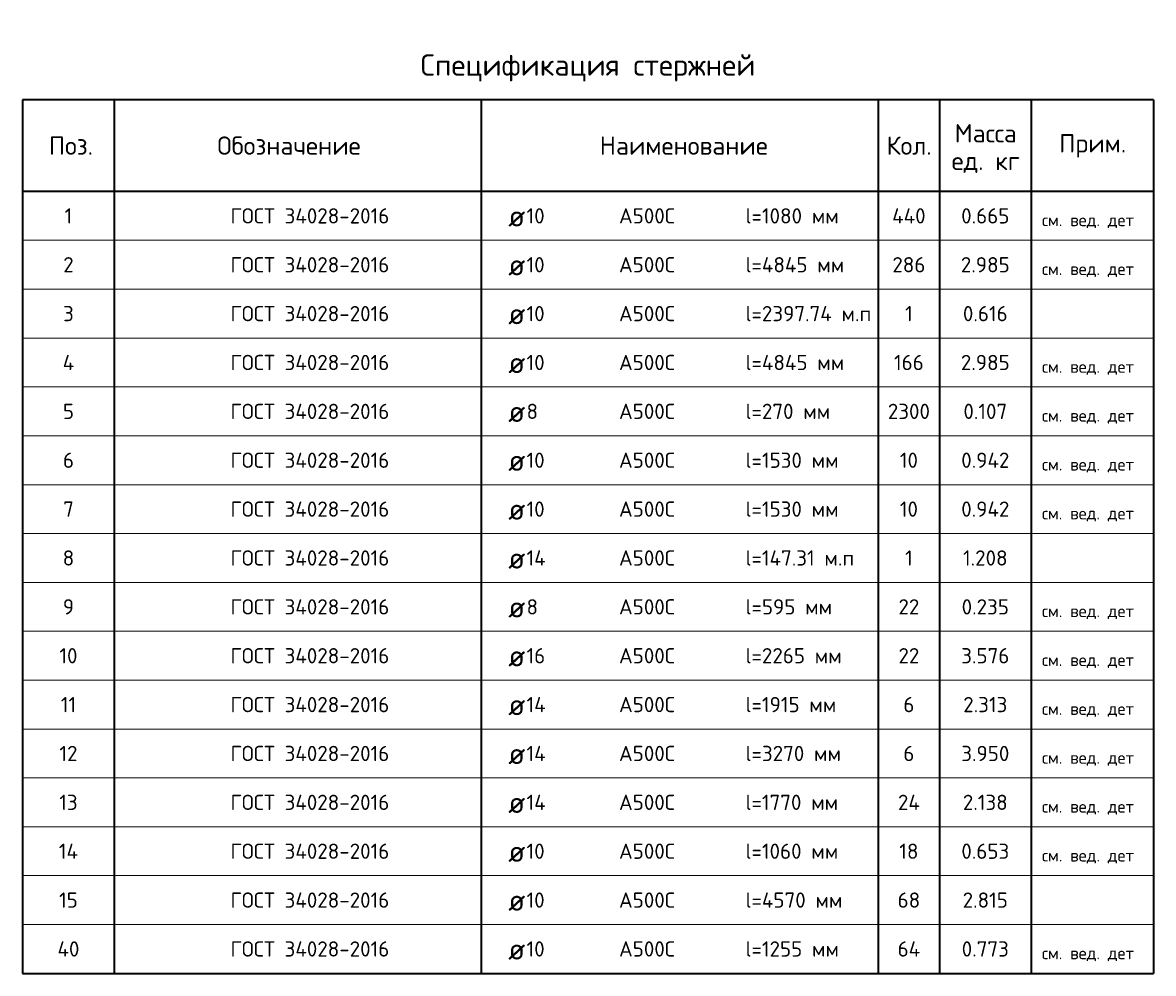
# Model space of a CAD drawing. Header units: millimetres. Extents: x 64441 to 87641, y 1169 to 14645.
# Tile 1 of 3: x 64441 to 73691, y 6863 to 14645. Entities that reach past the tile are written whole.
import ezdxf

# ---------------------------------------------------------------- set-up
doc = ezdxf.new("R2010")
doc.units = ezdxf.units.MM
doc.layers.add('Standard', color=7, linetype='Continuous', lineweight=25)
doc.styles.add('ARIAL', font='ARIAL.TTF')
doc.styles.add('ISOCPEUR', font='ISOCPEUR')

msp = doc.modelspace()

# ---------------------------------------------------------------- linework, layer by layer
at = {"layer": 'Standard', "color": 7, "linetype": 'Continuous', "lineweight": 35, "transparency": 33554687}
for p, q in [((73691.4, 14013.3), (64441.4, 14013.3)), ((64441.4, 14013.3), (64441.4, 13263.3)), ((65191.4, 14013.3), (65191.4, 13263.3)), ((68191.4, 14013.3), (68191.4, 13263.3)), ((71441.4, 14013.3), (71441.4, 13263.3)), ((71941.4, 14013.3), (71941.4, 13263.3)), ((72691.4, 14013.3), (72691.4, 13263.3)), ((73691.4, 14013.3), (73691.4, 13263.3)), ((73691.4, 13263.3), (64441.4, 13263.3)), ((64441.4, 13263.3), (64441.4, 12863.3)), ((65191.4, 13263.3), (65191.4, 12863.3)), ((68191.4, 13263.3), (68191.4, 12863.3)), ((71441.4, 13263.3), (71441.4, 12863.3)), ((71941.4, 13263.3), (71941.4, 12863.3)), ((72691.4, 13263.3), (72691.4, 12863.3)), ((73691.4, 13263.3), (73691.4, 12863.3)), ((64441.4, 12863.3), (64441.4, 12463.3)), ((65191.4, 12863.3), (65191.4, 12463.3)), ((68191.4, 12863.3), (68191.4, 12463.3)), ((71441.4, 12863.3), (71441.4, 12463.3)), ((71941.4, 12863.3), (71941.4, 12463.3)), ((72691.4, 12863.3), (72691.4, 12463.3)), ((73691.4, 12863.3), (73691.4, 12463.3)), ((64441.4, 12463.3), (64441.4, 12063.3)), ((65191.4, 12463.3), (65191.4, 12063.3)), ((68191.4, 12463.3), (68191.4, 12063.3)), ((71441.4, 12463.3), (71441.4, 12063.3)), ((71941.4, 12463.3), (71941.4, 12063.3)), ((72691.4, 12463.3), (72691.4, 12063.3)), ((73691.4, 12463.3), (73691.4, 12063.3)), ((64441.4, 12063.3), (64441.4, 11663.3)), ((65191.4, 12063.3), (65191.4, 11663.3)), ((68191.4, 12063.3), (68191.4, 11663.3)), ((71441.4, 12063.3), (71441.4, 11663.3)), ((71941.4, 12063.3), (71941.4, 11663.3)), ((72691.4, 12063.3), (72691.4, 11663.3)), ((73691.4, 12063.3), (73691.4, 11663.3)), ((64441.4, 11663.3), (64441.4, 11263.3)), ((65191.4, 11663.3), (65191.4, 11263.3)), ((68191.4, 11663.3), (68191.4, 11263.3)), ((71441.4, 11663.3), (71441.4, 11263.3)), ((71941.4, 11663.3), (71941.4, 11263.3)), ((72691.4, 11663.3), (72691.4, 11263.3)), ((73691.4, 11663.3), (73691.4, 11263.3)), ((64441.4, 11263.3), (64441.4, 10863.3)), ((65191.4, 11263.3), (65191.4, 10863.3)), ((68191.4, 11263.3), (68191.4, 10863.3)), ((71441.4, 11263.3), (71441.4, 10863.3)), ((71941.4, 11263.3), (71941.4, 10863.3)), ((72691.4, 11263.3), (72691.4, 10863.3)), ((73691.4, 11263.3), (73691.4, 10863.3)), ((64441.4, 10863.3), (64441.4, 10463.3)), ((65191.4, 10863.3), (65191.4, 10463.3)), ((68191.4, 10863.3), (68191.4, 10463.3)), ((71441.4, 10863.3), (71441.4, 10463.3)), ((71941.4, 10863.3), (71941.4, 10463.3)), ((72691.4, 10863.3), (72691.4, 10463.3)), ((73691.4, 10863.3), (73691.4, 10463.3)), ((64441.4, 10463.3), (64441.4, 10063.3)), ((65191.4, 10463.3), (65191.4, 10063.3)), ((68191.4, 10463.3), (68191.4, 10063.3)), ((71441.4, 10463.3), (71441.4, 10063.3)), ((71941.4, 10463.3), (71941.4, 10063.3)), ((72691.4, 10463.3), (72691.4, 10063.3)), ((73691.4, 10463.3), (73691.4, 10063.3)), ((64441.4, 10063.3), (64441.4, 9663.3)), ((65191.4, 10063.3), (65191.4, 9663.3)), ((68191.4, 10063.3), (68191.4, 9663.3)), ((71441.4, 10063.3), (71441.4, 9663.3)), ((71941.4, 10063.3), (71941.4, 9663.3)), ((72691.4, 10063.3), (72691.4, 9663.3)), ((73691.4, 10063.3), (73691.4, 9663.3)), ((64441.4, 9663.3), (64441.4, 9263.3)), ((65191.4, 9663.3), (65191.4, 9263.3)), ((68191.4, 9663.3), (68191.4, 9263.3)), ((71441.4, 9663.3), (71441.4, 9263.3)), ((71941.4, 9663.3), (71941.4, 9263.3)), ((72691.4, 9663.3), (72691.4, 9263.3)), ((73691.4, 9663.3), (73691.4, 9263.3)), ((64441.4, 9263.3), (64441.4, 8863.3)), ((65191.4, 9263.3), (65191.4, 8863.3)), ((68191.4, 9263.3), (68191.4, 8863.3)), ((71441.4, 9263.3), (71441.4, 8863.3)), ((71941.4, 9263.3), (71941.4, 8863.3)), ((72691.4, 9263.3), (72691.4, 8863.3)), ((73691.4, 9263.3), (73691.4, 8863.3)), ((64441.4, 8863.3), (64441.4, 8463.3)), ((65191.4, 8863.3), (65191.4, 8463.3)), ((68191.4, 8863.3), (68191.4, 8463.3)), ((71441.4, 8863.3), (71441.4, 8463.3)), ((71941.4, 8863.3), (71941.4, 8463.3)), ((72691.4, 8863.3), (72691.4, 8463.3)), ((73691.4, 8863.3), (73691.4, 8463.3)), ((64441.4, 8463.3), (64441.4, 8063.3)), ((65191.4, 8463.3), (65191.4, 8063.3)), ((68191.4, 8463.3), (68191.4, 8063.3)), ((71441.4, 8463.3), (71441.4, 8063.3)), ((71941.4, 8463.3), (71941.4, 8063.3)), ((72691.4, 8463.3), (72691.4, 8063.3)), ((73691.4, 8463.3), (73691.4, 8063.3)), ((64441.4, 8063.3), (64441.4, 7663.3)), ((65191.4, 8063.3), (65191.4, 7663.3)), ((68191.4, 8063.3), (68191.4, 7663.3)), ((71441.4, 8063.3), (71441.4, 7663.3)), ((71941.4, 8063.3), (71941.4, 7663.3)), ((72691.4, 8063.3), (72691.4, 7663.3)), ((73691.4, 8063.3), (73691.4, 7663.3)), ((64441.4, 7663.3), (64441.4, 7263.3)), ((65191.4, 7663.3), (65191.4, 7263.3)), ((68191.4, 7663.3), (68191.4, 7263.3)), ((71441.4, 7663.3), (71441.4, 7263.3)), ((71941.4, 7663.3), (71941.4, 7263.3)), ((72691.4, 7663.3), (72691.4, 7263.3)), ((73691.4, 7663.3), (73691.4, 7263.3)), ((64441.4, 7263.3), (64441.4, 6863.3)), ((65191.4, 7263.3), (65191.4, 6863.3)), ((68191.4, 7263.3), (68191.4, 6863.3)), ((71441.4, 7263.3), (71441.4, 6863.3)), ((71941.4, 7263.3), (71941.4, 6863.3)), ((72691.4, 7263.3), (72691.4, 6863.3)), ((73691.4, 7263.3), (73691.4, 6863.3)), ((64441.4, 6863.3), (73691.4, 6863.3))]:
    msp.add_line(p, q, dxfattribs=at)
at = {"layer": 'Standard', "color": 7, "linetype": 'Continuous', "lineweight": 13, "transparency": 33554687}
for p, q in [((73691.4, 12863.3), (64441.4, 12863.3)), ((73691.4, 12463.3), (64441.4, 12463.3)), ((73691.4, 12063.3), (64441.4, 12063.3)), ((73691.4, 11663.3), (64441.4, 11663.3)), ((73691.4, 11263.3), (64441.4, 11263.3)), ((73691.4, 10863.3), (64441.4, 10863.3)), ((73691.4, 10463.3), (64441.4, 10463.3)), ((73691.4, 10063.3), (64441.4, 10063.3)), ((73691.4, 9663.3), (64441.4, 9663.3)), ((73691.4, 9263.3), (64441.4, 9263.3)), ((73691.4, 8863.3), (64441.4, 8863.3)), ((73691.4, 8463.3), (64441.4, 8463.3)), ((73691.4, 8063.3), (64441.4, 8063.3)), ((73691.4, 7663.3), (64441.4, 7663.3)), ((73691.4, 7263.3), (64441.4, 7263.3)), ((73691.4, 6863.3), (64441.4, 6863.3))]:
    msp.add_line(p, q, dxfattribs=at)

# ---------------------------------------------------------------- texts
at = {"layer": 'Standard', "color": 7, "linetype": 'Continuous', "lineweight": 35, "transparency": 33554687, "style": 'ISOCPEUR'}
for s, insert, char_height, width, attachment_point in [('\\A1;{\\fISOCPEUR|i0|b0;\\H175.000000;\\W1.000000;\\C7;Спецификация стержней}\\P', (69066.4, 14163.3), 87.5, 2781.378, 8), ('\\A1;{\\fISOCPEUR|i0|b0;\\H150.000000;\\W1.000000;\\C7;Поз.}\\P', (64836.6, 13638.3), 75, 436.84, 5), ('\\A1;{\\fISOCPEUR|i0|b0;\\H150.000000;\\W1.000000;\\C7;Обозначение}\\P', (66620.3, 13638.3), 75, 1250.637, 5), ('\\A1;{\\fISOCPEUR|i0|b0;\\H150.000000;\\W1.000000;\\C7;Наименование}\\P', (69850.1, 13638.3), 75, 1393.333, 5), ('\\A1;{\\fISOCPEUR|i0|b0;\\H150.000000;\\W1.000000;\\C7;Кол.}\\P', (71693.1, 13638.3), 75, 444.444, 5), ('\\A1;{\\fISOCPEUR|i0|b0;\\H150.000000;\\W1.000000;\\C7;Прим.}\\P', (73194.8, 13636.8), 75, 565.714, 5), ('\\A1;{\\fISOCPEUR|i0|b0;\\H125.000000;\\W1.000000;\\C7;ГОСТ 34028-2016}\\P', (66141.4, 13063.3), 62.5, 1372.706, 4), ('\\A1;{\\fISOCPEUR|i0|b0;\\H125.000000;\\W1.000000;\\C7;l=1080 мм}\\P', (70355.2, 13063.3), 62.5, 796.032, 4), ('\\A1;{\\fISOCPEUR|i0|b0;\\H125.000000;\\W1.000000;\\C7;1}\\P', (64816.4, 13063.3), 62.5, 97.222, 5), ('\\A1;{\\fISOCPEUR|i0|b0;\\H175.000000;\\W1.000000;\\C7;ø}\\P', (68414.1, 13063.3), 87.5, 229.091, 4), ('\\A1;{\\fISOCPEUR|i0|b0;\\H125.000000;\\W1.000000;\\C7;10}\\P', (68563.6, 13063.3), 62.5, 196.875, 4), ('\\A1;{\\fISOCPEUR|i0|b0;\\H125.000000;\\W1.000000;\\C7;А500С}\\P', (69319.8, 13063.3), 62.5, 521.795, 4), ('\\A1;{\\fISOCPEUR|i0|b0;\\H125.000000;\\W1.000000;\\C7;440}\\P', (71691.4, 13063.3), 62.5, 345, 5), ('\\A1;{\\fISOCPEUR|i0|b0;\\H125.000000;\\W1.000000;\\C7;0.665}\\P', (72316.4, 13063.3), 62.5, 446.212, 5), ('\\A1;{\\fISOCPEUR|i0|b0;\\H125.000000;\\W1.000000;\\C7;ГОСТ 34028-2016}\\P', (66141.4, 12663.3), 62.5, 1372.706, 4), ('\\A1;{\\fISOCPEUR|i0|b0;\\H125.000000;\\W1.000000;\\C7;2}\\P', (64816.4, 12663.3), 62.5, 136.111, 5), ('\\A1;{\\fISOCPEUR|i0|b0;\\H175.000000;\\W1.000000;\\C7;ø}\\P', (68414.1, 12663.3), 87.5, 229.091, 4), ('\\A1;{\\fISOCPEUR|i0|b0;\\H125.000000;\\W1.000000;\\C7;10}\\P', (68563.6, 12663.3), 62.5, 196.875, 4), ('\\A1;{\\fISOCPEUR|i0|b0;\\H125.000000;\\W1.000000;\\C7;А500С}\\P', (69319.8, 12663.3), 62.5, 521.795, 4), ('\\A1;{\\fISOCPEUR|i0|b0;\\H125.000000;\\W1.000000;\\C7;l=4845 мм}\\P', (70355.2, 12663.3), 62.5, 848.077, 4), ('\\A1;{\\fISOCPEUR|i0|b0;\\H125.000000;\\W1.000000;\\C7;286}\\P', (71691.4, 12663.3), 62.5, 319.565, 5), ('\\A1;{\\fISOCPEUR|i0|b0;\\H125.000000;\\W1.000000;\\C7;2.985}\\P', (72316.4, 12663.3), 62.5, 446.212, 5), ('\\A1;{\\fISOCPEUR|i0|b0;\\H125.000000;\\W1.000000;\\C7;ГОСТ 34028-2016}\\P', (66141.4, 12263.3), 62.5, 1372.706, 4), ('\\A1;{\\fISOCPEUR|i0|b0;\\H125.000000;\\W1.000000;\\C7;3}\\P', (64816.4, 12263.3), 62.5, 136.111, 5), ('\\A1;{\\fISOCPEUR|i0|b0;\\H175.000000;\\W1.000000;\\C7;ø}\\P', (68414.1, 12263.3), 87.5, 229.091, 4), ('\\A1;{\\fISOCPEUR|i0|b0;\\H125.000000;\\W1.000000;\\C7;10}\\P', (68563.6, 12263.3), 62.5, 196.875, 4), ('\\A1;{\\fISOCPEUR|i0|b0;\\H125.000000;\\W1.000000;\\C7;А500С}\\P', (69319.8, 12263.3), 62.5, 521.795, 4), ('\\A1;{\\fISOCPEUR|i0|b0;\\H125.000000;\\W1.000000;\\C7;l=2397.74 м.п}\\P', (70355.2, 12263.3), 62.5, 1073.494, 4), ('\\A1;{\\fISOCPEUR|i0|b0;\\H125.000000;\\W1.000000;\\C7;1}\\P', (71691.4, 12263.3), 62.5, 97.222, 5), ('\\A1;{\\fISOCPEUR|i0|b0;\\H125.000000;\\W1.000000;\\C7;0.616}\\P', (72316.4, 12263.3), 62.5, 417.424, 5), ('\\A1;{\\fISOCPEUR|i0|b0;\\H125.000000;\\W1.000000;\\C7;ГОСТ 34028-2016}\\P', (66141.4, 11863.3), 62.5, 1372.706, 4), ('\\A1;{\\fISOCPEUR|i0|b0;\\H125.000000;\\W1.000000;\\C7;l=4845 мм}\\P', (70355.2, 11863.3), 62.5, 848.077, 4), ('\\A1;{\\fISOCPEUR|i0|b0;\\H125.000000;\\W1.000000;\\C7;4}\\P', (64816.4, 11863.3), 62.5, 150, 5), ('\\A1;{\\fISOCPEUR|i0|b0;\\H175.000000;\\W1.000000;\\C7;ø}\\P', (68414.1, 11863.3), 87.5, 229.091, 4), ('\\A1;{\\fISOCPEUR|i0|b0;\\H125.000000;\\W1.000000;\\C7;10}\\P', (68563.6, 11863.3), 62.5, 196.875, 4), ('\\A1;{\\fISOCPEUR|i0|b0;\\H125.000000;\\W1.000000;\\C7;А500С}\\P', (69319.8, 11863.3), 62.5, 521.795, 4), ('\\A1;{\\fISOCPEUR|i0|b0;\\H125.000000;\\W1.000000;\\C7;166}\\P', (71691.4, 11863.3), 62.5, 289.13, 5), ('\\A1;{\\fISOCPEUR|i0|b0;\\H125.000000;\\W1.000000;\\C7;2.985}\\P', (72316.4, 11863.3), 62.5, 446.212, 5), ('\\A1;{\\fISOCPEUR|i0|b0;\\H125.000000;\\W1.000000;\\C7;ГОСТ 34028-2016}\\P', (66141.4, 11463.3), 62.5, 1372.706, 4), ('\\A1;{\\fISOCPEUR|i0|b0;\\H125.000000;\\W1.000000;\\C7;5}\\P', (64816.4, 11463.3), 62.5, 136.111, 5), ('\\A1;{\\fISOCPEUR|i0|b0;\\H175.000000;\\W1.000000;\\C7;ø}\\P', (68414.1, 11463.3), 87.5, 229.091, 4), ('\\A1;{\\fISOCPEUR|i0|b0;\\H125.000000;\\W1.000000;\\C7;8}\\P', (68563.6, 11463.3), 62.5, 136.111, 4), ('\\A1;{\\fISOCPEUR|i0|b0;\\H125.000000;\\W1.000000;\\C7;А500С}\\P', (69319.8, 11463.3), 62.5, 521.795, 4), ('\\A1;{\\fISOCPEUR|i0|b0;\\H125.000000;\\W1.000000;\\C7;l=270 мм}\\P', (70355.2, 11463.3), 62.5, 735.268, 4), ('\\A1;{\\fISOCPEUR|i0|b0;\\H125.000000;\\W1.000000;\\C7;2300}\\P', (71691.4, 11463.3), 62.5, 408.333, 5), ('\\A1;{\\fISOCPEUR|i0|b0;\\H125.000000;\\W1.000000;\\C7;0.107}\\P', (72316.4, 11463.3), 62.5, 417.424, 5), ('\\A1;{\\fISOCPEUR|i0|b0;\\H125.000000;\\W1.000000;\\C7;ГОСТ 34028-2016}\\P', (66141.4, 11063.3), 62.5, 1372.706, 4), ('\\A1;{\\fISOCPEUR|i0|b0;\\H125.000000;\\W1.000000;\\C7;l=1530 мм}\\P', (70355.2, 11063.3), 62.5, 796.032, 4), ('\\A1;{\\fISOCPEUR|i0|b0;\\H125.000000;\\W1.000000;\\C7;6}\\P', (64816.4, 11063.3), 62.5, 136.111, 5), ('\\A1;{\\fISOCPEUR|i0|b0;\\H175.000000;\\W1.000000;\\C7;ø}\\P', (68414.1, 11063.3), 87.5, 229.091, 4), ('\\A1;{\\fISOCPEUR|i0|b0;\\H125.000000;\\W1.000000;\\C7;10}\\P', (68563.6, 11063.3), 62.5, 196.875, 4), ('\\A1;{\\fISOCPEUR|i0|b0;\\H125.000000;\\W1.000000;\\C7;А500С}\\P', (69319.8, 11063.3), 62.5, 521.795, 4), ('\\A1;{\\fISOCPEUR|i0|b0;\\H125.000000;\\W1.000000;\\C7;10}\\P', (71691.4, 11063.3), 62.5, 196.875, 5), ('\\A1;{\\fISOCPEUR|i0|b0;\\H125.000000;\\W1.000000;\\C7;0.942}\\P', (72316.4, 11063.3), 62.5, 458.824, 5), ('\\A1;{\\fISOCPEUR|i0|b0;\\H125.000000;\\W1.000000;\\C7;ГОСТ 34028-2016}\\P', (66141.4, 10663.3), 62.5, 1372.706, 4), ('\\A1;{\\fISOCPEUR|i0|b0;\\H125.000000;\\W1.000000;\\C7;l=1530 мм}\\P', (70355.2, 10663.3), 62.5, 796.032, 4), ('\\A1;{\\fISOCPEUR|i0|b0;\\H125.000000;\\W1.000000;\\C7;7}\\P', (64816.4, 10663.3), 62.5, 136.111, 5), ('\\A1;{\\fISOCPEUR|i0|b0;\\H175.000000;\\W1.000000;\\C7;ø}\\P', (68414.1, 10663.3), 87.5, 229.091, 4), ('\\A1;{\\fISOCPEUR|i0|b0;\\H125.000000;\\W1.000000;\\C7;10}\\P', (68563.6, 10663.3), 62.5, 196.875, 4), ('\\A1;{\\fISOCPEUR|i0|b0;\\H125.000000;\\W1.000000;\\C7;А500С}\\P', (69319.8, 10663.3), 62.5, 521.795, 4), ('\\A1;{\\fISOCPEUR|i0|b0;\\H125.000000;\\W1.000000;\\C7;10}\\P', (71691.4, 10663.3), 62.5, 196.875, 5), ('\\A1;{\\fISOCPEUR|i0|b0;\\H125.000000;\\W1.000000;\\C7;0.942}\\P', (72316.4, 10663.3), 62.5, 458.824, 5), ('\\A1;{\\fISOCPEUR|i0|b0;\\H125.000000;\\W1.000000;\\C7;ГОСТ 34028-2016}\\P', (66141.4, 10263.3), 62.5, 1372.706, 4), ('\\A1;{\\fISOCPEUR|i0|b0;\\H125.000000;\\W1.000000;\\C7;l=147.31 м.п}\\P', (70355.2, 10263.3), 62.5, 932.566, 4), ('\\A1;{\\fISOCPEUR|i0|b0;\\H125.000000;\\W1.000000;\\C7;8}\\P', (64816.4, 10263.3), 62.5, 136.111, 5), ('\\A1;{\\fISOCPEUR|i0|b0;\\H175.000000;\\W1.000000;\\C7;ø}\\P', (68414.1, 10263.3), 87.5, 229.091, 4), ('\\A1;{\\fISOCPEUR|i0|b0;\\H125.000000;\\W1.000000;\\C7;14}\\P', (68563.6, 10263.3), 62.5, 210.294, 4), ('\\A1;{\\fISOCPEUR|i0|b0;\\H125.000000;\\W1.000000;\\C7;А500С}\\P', (69319.8, 10263.3), 62.5, 521.795, 4), ('\\A1;{\\fISOCPEUR|i0|b0;\\H125.000000;\\W1.000000;\\C7;1}\\P', (71691.4, 10263.3), 62.5, 97.222, 5), ('\\A1;{\\fISOCPEUR|i0|b0;\\H125.000000;\\W1.000000;\\C7;1.208}\\P', (72316.4, 10263.3), 62.5, 417.424, 5), ('\\A1;{\\fISOCPEUR|i0|b0;\\H125.000000;\\W1.000000;\\C7;ГОСТ 34028-2016}\\P', (66141.4, 9863.3), 62.5, 1372.706, 4), ('\\A1;{\\fISOCPEUR|i0|b0;\\H125.000000;\\W1.000000;\\C7;9}\\P', (64816.4, 9863.3), 62.5, 136.111, 5), ('\\A1;{\\fISOCPEUR|i0|b0;\\H175.000000;\\W1.000000;\\C7;ø}\\P', (68414.1, 9863.3), 87.5, 229.091, 4), ('\\A1;{\\fISOCPEUR|i0|b0;\\H125.000000;\\W1.000000;\\C7;8}\\P', (68563.6, 9863.3), 62.5, 136.111, 4), ('\\A1;{\\fISOCPEUR|i0|b0;\\H125.000000;\\W1.000000;\\C7;А500С}\\P', (69319.8, 9863.3), 62.5, 521.795, 4), ('\\A1;{\\fISOCPEUR|i0|b0;\\H125.000000;\\W1.000000;\\C7;l=595 мм}\\P', (70355.2, 9863.3), 62.5, 735.268, 4), ('\\A1;{\\fISOCPEUR|i0|b0;\\H125.000000;\\W1.000000;\\C7;22}\\P', (71691.4, 9863.3), 62.5, 229.688, 5), ('\\A1;{\\fISOCPEUR|i0|b0;\\H125.000000;\\W1.000000;\\C7;0.235}\\P', (72316.4, 9863.3), 62.5, 446.212, 5), ('\\A1;{\\fISOCPEUR|i0|b0;\\H125.000000;\\W1.000000;\\C7;ГОСТ 34028-2016}\\P', (66141.4, 9463.3), 62.5, 1372.706, 4), ('\\A1;{\\fISOCPEUR|i0|b0;\\H125.000000;\\W1.000000;\\C7;10}\\P', (64816.4, 9463.3), 62.5, 196.875, 5), ('\\A1;{\\fISOCPEUR|i0|b0;\\H125.000000;\\W1.000000;\\C7;16}\\P', (68563.6, 9463.3), 62.5, 196.875, 4), ('\\A1;{\\fISOCPEUR|i0|b0;\\H125.000000;\\W1.000000;\\C7;А500С}\\P', (69319.8, 9463.3), 62.5, 521.795, 4), ('\\A1;{\\fISOCPEUR|i0|b0;\\H125.000000;\\W1.000000;\\C7;l=2265 мм}\\P', (70355.2, 9463.3), 62.5, 823.016, 4), ('\\A1;{\\fISOCPEUR|i0|b0;\\H125.000000;\\W1.000000;\\C7;22}\\P', (71691.4, 9463.3), 62.5, 229.688, 5), ('\\A1;{\\fISOCPEUR|i0|b0;\\H125.000000;\\W1.000000;\\C7;3.576}\\P', (72316.4, 9463.3), 62.5, 446.212, 5), ('\\A1;{\\fISOCPEUR|i0|b0;\\H175.000000;\\W1.000000;\\C7;ø}\\P', (68414.1, 9463.3), 87.5, 229.091, 4), ('\\A1;{\\fISOCPEUR|i0|b0;\\H125.000000;\\W1.000000;\\C7;ГОСТ 34028-2016}\\P', (66141.4, 9063.3), 62.5, 1372.706, 4), ('\\A1;{\\fISOCPEUR|i0|b0;\\H125.000000;\\W1.000000;\\C7;l=1915 мм}\\P', (70355.2, 9063.3), 62.5, 769.048, 4), ('\\A1;{\\fISOCPEUR|i0|b0;\\H125.000000;\\W1.000000;\\C7;11}\\P', (64816.4, 9063.3), 62.5, 164.062, 5), ('\\A1;{\\fISOCPEUR|i0|b0;\\H175.000000;\\W1.000000;\\C7;ø}\\P', (68414.1, 9063.3), 87.5, 229.091, 4), ('\\A1;{\\fISOCPEUR|i0|b0;\\H125.000000;\\W1.000000;\\C7;14}\\P', (68563.6, 9063.3), 62.5, 210.294, 4), ('\\A1;{\\fISOCPEUR|i0|b0;\\H125.000000;\\W1.000000;\\C7;А500С}\\P', (69319.8, 9063.3), 62.5, 521.795, 4), ('\\A1;{\\fISOCPEUR|i0|b0;\\H125.000000;\\W1.000000;\\C7;6}\\P', (71691.4, 9063.3), 62.5, 136.111, 5), ('\\A1;{\\fISOCPEUR|i0|b0;\\H125.000000;\\W1.000000;\\C7;2.313}\\P', (72316.4, 9063.3), 62.5, 417.424, 5), ('\\A1;{\\fISOCPEUR|i0|b0;\\H125.000000;\\W1.000000;\\C7;ГОСТ 34028-2016}\\P', (66141.4, 8663.3), 62.5, 1372.706, 4), ('\\A1;{\\fISOCPEUR|i0|b0;\\H125.000000;\\W1.000000;\\C7;12}\\P', (64816.4, 8663.3), 62.5, 196.875, 5), ('\\A1;{\\fISOCPEUR|i0|b0;\\H175.000000;\\W1.000000;\\C7;ø}\\P', (68414.1, 8663.3), 87.5, 229.091, 4), ('\\A1;{\\fISOCPEUR|i0|b0;\\H125.000000;\\W1.000000;\\C7;14}\\P', (68563.6, 8663.3), 62.5, 210.294, 4), ('\\A1;{\\fISOCPEUR|i0|b0;\\H125.000000;\\W1.000000;\\C7;А500С}\\P', (69319.8, 8663.3), 62.5, 521.795, 4), ('\\A1;{\\fISOCPEUR|i0|b0;\\H125.000000;\\W1.000000;\\C7;l=3270 мм}\\P', (70355.2, 8663.3), 62.5, 823.016, 4), ('\\A1;{\\fISOCPEUR|i0|b0;\\H125.000000;\\W1.000000;\\C7;6}\\P', (71691.4, 8663.3), 62.5, 136.111, 5), ('\\A1;{\\fISOCPEUR|i0|b0;\\H125.000000;\\W1.000000;\\C7;3.950}\\P', (72316.4, 8663.3), 62.5, 446.212, 5), ('\\A1;{\\fISOCPEUR|i0|b0;\\H125.000000;\\W1.000000;\\C7;ГОСТ 34028-2016}\\P', (66141.4, 8263.3), 62.5, 1372.706, 4), ('\\A1;{\\fISOCPEUR|i0|b0;\\H125.000000;\\W1.000000;\\C7;l=1770 мм}\\P', (70355.2, 8263.3), 62.5, 796.032, 4), ('\\A1;{\\fISOCPEUR|i0|b0;\\H125.000000;\\W1.000000;\\C7;13}\\P', (64816.4, 8263.3), 62.5, 196.875, 5), ('\\A1;{\\fISOCPEUR|i0|b0;\\H125.000000;\\W1.000000;\\C7;14}\\P', (68563.6, 8263.3), 62.5, 210.294, 4), ('\\A1;{\\fISOCPEUR|i0|b0;\\H125.000000;\\W1.000000;\\C7;А500С}\\P', (69319.8, 8263.3), 62.5, 521.795, 4), ('\\A1;{\\fISOCPEUR|i0|b0;\\H125.000000;\\W1.000000;\\C7;24}\\P', (71691.4, 8263.3), 62.5, 242.647, 5), ('\\A1;{\\fISOCPEUR|i0|b0;\\H125.000000;\\W1.000000;\\C7;2.138}\\P', (72316.4, 8263.3), 62.5, 417.424, 5), ('\\A1;{\\fISOCPEUR|i0|b0;\\H175.000000;\\W1.000000;\\C7;ø}\\P', (68414.1, 8263.3), 87.5, 229.091, 4), ('\\A1;{\\fISOCPEUR|i0|b0;\\H125.000000;\\W1.000000;\\C7;ГОСТ 34028-2016}\\P', (66141.4, 7863.3), 62.5, 1372.706, 4), ('\\A1;{\\fISOCPEUR|i0|b0;\\H125.000000;\\W1.000000;\\C7;l=1060 мм}\\P', (70355.2, 7863.3), 62.5, 796.032, 4), ('\\A1;{\\fISOCPEUR|i0|b0;\\H125.000000;\\W1.000000;\\C7;14}\\P', (64816.4, 7863.3), 62.5, 210.294, 5), ('\\A1;{\\fISOCPEUR|i0|b0;\\H175.000000;\\W1.000000;\\C7;ø}\\P', (68414.1, 7863.3), 87.5, 229.091, 4), ('\\A1;{\\fISOCPEUR|i0|b0;\\H125.000000;\\W1.000000;\\C7;10}\\P', (68563.6, 7863.3), 62.5, 196.875, 4), ('\\A1;{\\fISOCPEUR|i0|b0;\\H125.000000;\\W1.000000;\\C7;А500С}\\P', (69319.8, 7863.3), 62.5, 521.795, 4), ('\\A1;{\\fISOCPEUR|i0|b0;\\H125.000000;\\W1.000000;\\C7;18}\\P', (71691.4, 7863.3), 62.5, 196.875, 5), ('\\A1;{\\fISOCPEUR|i0|b0;\\H125.000000;\\W1.000000;\\C7;0.653}\\P', (72316.4, 7863.3), 62.5, 446.212, 5), ('\\A1;{\\fISOCPEUR|i0|b0;\\H125.000000;\\W1.000000;\\C7;ГОСТ 34028-2016}\\P', (66141.4, 7463.3), 62.5, 1372.706, 4), ('\\A1;{\\fISOCPEUR|i0|b0;\\H125.000000;\\W1.000000;\\C7;15}\\P', (64816.4, 7463.3), 62.5, 196.875, 5), ('\\A1;{\\fISOCPEUR|i0|b0;\\H175.000000;\\W1.000000;\\C7;ø}\\P', (68414.1, 7463.3), 87.5, 229.091, 4), ('\\A1;{\\fISOCPEUR|i0|b0;\\H125.000000;\\W1.000000;\\C7;10}\\P', (68563.6, 7463.3), 62.5, 196.875, 4), ('\\A1;{\\fISOCPEUR|i0|b0;\\H125.000000;\\W1.000000;\\C7;А500С}\\P', (69319.8, 7463.3), 62.5, 521.795, 4), ('\\A1;{\\fISOCPEUR|i0|b0;\\H125.000000;\\W1.000000;\\C7;l=4570 мм}\\P', (70355.2, 7463.3), 62.5, 835.547, 4), ('\\A1;{\\fISOCPEUR|i0|b0;\\H125.000000;\\W1.000000;\\C7;68}\\P', (71691.4, 7463.3), 62.5, 229.688, 5), ('\\A1;{\\fISOCPEUR|i0|b0;\\H125.000000;\\W1.000000;\\C7;2.815}\\P', (72316.4, 7463.3), 62.5, 417.424, 5), ('\\A1;{\\fISOCPEUR|i0|b0;\\H125.000000;\\W1.000000;\\C7;ГОСТ 34028-2016}\\P', (66141.4, 7063.3), 62.5, 1372.706, 4), ('\\A1;{\\fISOCPEUR|i0|b0;\\H125.000000;\\W1.000000;\\C7;l=1255 мм}\\P', (70355.2, 7063.3), 62.5, 796.032, 4), ('\\A1;{\\fISOCPEUR|i0|b0;\\H125.000000;\\W1.000000;\\C7;40}\\P', (64816.4, 7063.3), 62.5, 242.647, 5), ('\\A1;{\\fISOCPEUR|i0|b0;\\H125.000000;\\W1.000000;\\C7;10}\\P', (68563.6, 7063.3), 62.5, 196.875, 4), ('\\A1;{\\fISOCPEUR|i0|b0;\\H125.000000;\\W1.000000;\\C7;А500С}\\P', (69319.8, 7063.3), 62.5, 521.795, 4), ('\\A1;{\\fISOCPEUR|i0|b0;\\H125.000000;\\W1.000000;\\C7;64}\\P', (71691.4, 7063.3), 62.5, 242.647, 5), ('\\A1;{\\fISOCPEUR|i0|b0;\\H125.000000;\\W1.000000;\\C7;0.773}\\P', (72316.4, 7063.3), 62.5, 446.212, 5), ('\\A1;{\\fISOCPEUR|i0|b0;\\H175.000000;\\W1.000000;\\C7;ø}\\P', (68414.1, 7063.3), 87.5, 229.091, 4)]:
    msp.add_mtext(s, dxfattribs=dict(at, insert=insert, char_height=char_height, width=width, attachment_point=attachment_point))
at = {"layer": 'Standard', "color": 7, "linetype": 'Continuous', "lineweight": 35, "transparency": 33554687, "insert": (72319.8, 13814.5), "char_height": 150, "width": 622.256, "attachment_point": 2, "line_spacing_factor": 0.903614, "style": 'ARIAL'}
msp.add_mtext('\\A1;{\\fISOCPEUR|i0|b0;\\H150.000000;\\W1.000000;\\C7;Масса}\\P{\\fISOCPEUR|i0|b0;\\H150.000000;\\W1.000000;\\C7;ед. кг}\\P', dxfattribs=at)
at = {"layer": 'Standard', "color": 7, "linetype": 'Continuous', "lineweight": 13, "transparency": 33554687, "char_height": 50, "attachment_point": 7}
for s, insert, width, style in [('\\A1;{\\fISOCPEUR|i0|b0;\\H100.000000;\\W1.000000;\\C7;см. вед. дет}\\P', (72779.3, 12963.1), 808.718, 'ISOCPEUR'), ('\\A1;{\\fISOCPEUR|i0|b0;\\H100.000000;\\W1.000000;\\C7;см. вед. дет}\\P', (72779.3, 12563.1), 808.718, 'ISOCPEUR'), ('}\\P', (72779.3, 12163.1), 34.963, 'ARIAL'), ('\\A1;{\\fISOCPEUR|i0|b0;\\H100.000000;\\W1.000000;\\C7;см. вед. дет}\\P', (72779.3, 11763.1), 808.718, 'ISOCPEUR'), ('\\A1;{\\fISOCPEUR|i0|b0;\\H100.000000;\\W1.000000;\\C7;см. вед. дет}\\P', (72779.3, 11363.1), 808.718, 'ISOCPEUR'), ('\\A1;{\\fISOCPEUR|i0|b0;\\H100.000000;\\W1.000000;\\C7;см. вед. дет}\\P', (72779.3, 10963.1), 808.718, 'ISOCPEUR'), ('\\A1;{\\fISOCPEUR|i0|b0;\\H100.000000;\\W1.000000;\\C7;см. вед. дет}\\P', (72779.3, 10563.1), 808.718, 'ISOCPEUR'), ('}\\P', (72779.3, 10163.1), 34.963, 'ARIAL'), ('\\A1;{\\fISOCPEUR|i0|b0;\\H100.000000;\\W1.000000;\\C7;см. вед. дет}\\P', (72779.3, 9763.1), 808.718, 'ISOCPEUR'), ('\\A1;{\\fISOCPEUR|i0|b0;\\H100.000000;\\W1.000000;\\C7;см. вед. дет}\\P', (72779.3, 9363.1), 808.718, 'ISOCPEUR'), ('\\A1;{\\fISOCPEUR|i0|b0;\\H100.000000;\\W1.000000;\\C7;см. вед. дет}\\P', (72779.3, 8963.1), 808.718, 'ISOCPEUR'), ('\\A1;{\\fISOCPEUR|i0|b0;\\H100.000000;\\W1.000000;\\C7;см. вед. дет}\\P', (72779.3, 8563.1), 808.718, 'ISOCPEUR'), ('\\A1;{\\fISOCPEUR|i0|b0;\\H100.000000;\\W1.000000;\\C7;см. вед. дет}\\P', (72779.3, 8163.1), 808.718, 'ISOCPEUR'), ('\\A1;{\\fISOCPEUR|i0|b0;\\H100.000000;\\W1.000000;\\C7;см. вед. дет}\\P', (72779.3, 7763.1), 808.718, 'ISOCPEUR'), ('}\\P', (72779.3, 7363.1), 34.963, 'ARIAL'), ('\\A1;{\\fISOCPEUR|i0|b0;\\H100.000000;\\W1.000000;\\C7;см. вед. дет}\\P', (72779.3, 6963.1), 808.718, 'ISOCPEUR')]:
    msp.add_mtext(s, dxfattribs=dict(at, insert=insert, width=width, style=style))

doc.saveas('drawing.dxf')
